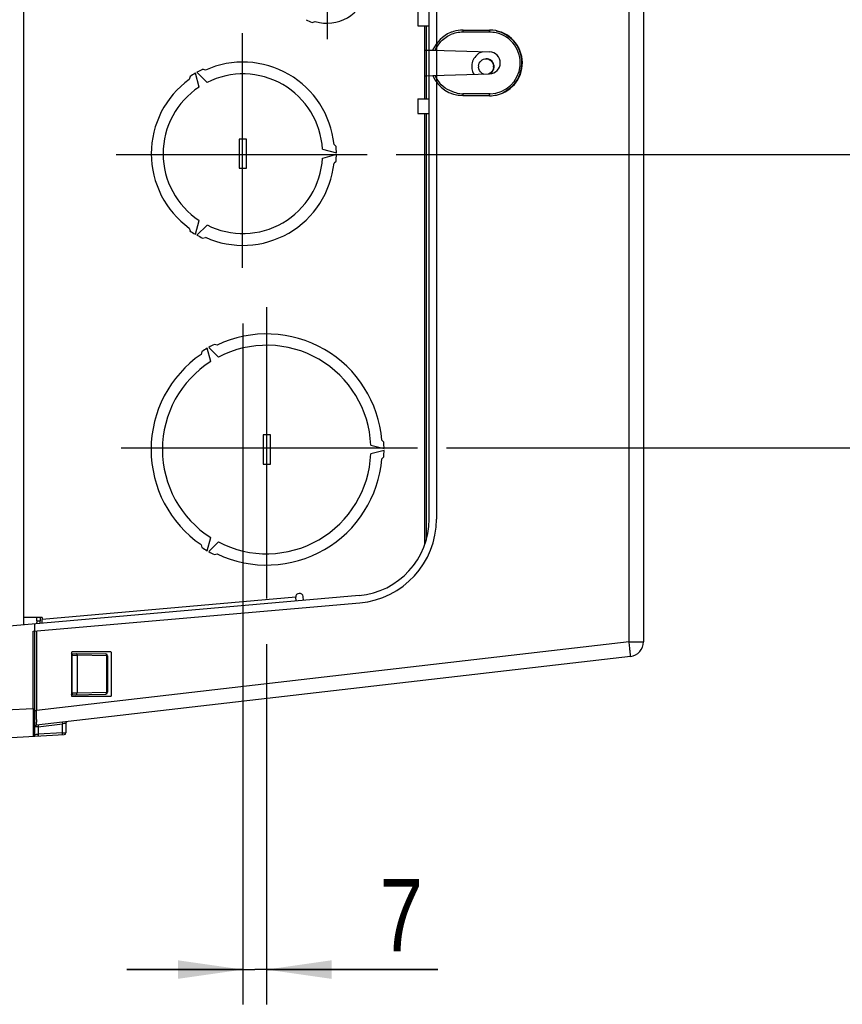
# Model space of a CAD drawing. Header units: inches. Extents: x 0 to 166, y 0 to 117.
# Tile 30 of 73: x 71.64 to 80.51, y 87.3 to 97.91. Entities that reach past the tile are written whole.
import ezdxf

# ---------------------------------------------------------------- set-up
doc = ezdxf.new("R2010")
doc.units = ezdxf.units.IN
doc.header["$LTSCALE"] = 9.105315
doc.header["$MEASUREMENT"] = 0
doc.linetypes.add('CENTER', pattern=[0.6, 0.375, -0.075, 0.075, -0.075])
doc.layers.get('0').update_dxf_attribs({"linetype": 'CONTINUOUS'})
doc.layers.add('DEFAULT_1', color=7, linetype='CENTER')
doc.styles.get("Standard").update_dxf_attribs({"font": 'txt', "width": 0.8})
doc.dimstyles.new('DIMSTYLE_1', dxfattribs={"dimtxt": 0.78125, "dimasz": 0.7, "dimexe": 0.18, "dimexo": 0.0625, "dimgap": 0.09, "dimtad": 1, "dimdec": 0, "dimzin": 4, "dimdsep": 46, "dimtxsty": 'STANDARD', "dimblk": '_FILLED', "dimblk1": '_FILLED', "dimblk2": '_FILLED', "dimcen": 0.09, "dimadec": 0, "dimazin": 0, "dimtfac": 1, "dimtdec": 0, "dimtofl": 0, "dimtmove": 0, "dimatfit": 3, "dimldrblk": '_FILLED', "dimfxl": 1, "dimtolj": 1, "dimtzin": 4, "dimarcsym": 0})

# ---------------------------------------------------------------- blocks, each defined once
blk = doc.blocks.new('_FILLED')
at = {"color": 0, "linetype": 'BYBLOCK'}
blk.add_solid([(0, 0), (-1, 0.143), (-1, -0.143)], dxfattribs=at)
blk = doc.blocks.new('*D4')
at = {"color": 7, "linetype": 'CONTINUOUS'}
for p, q in [((74.05, 94.636), (74.05, 87.295)), ((74.306, 91.177), (74.306, 87.295)), ((74.05, 87.67), (72.8, 87.67)), ((72.8, 87.67), (74.178, 87.67)), ((76.151, 87.67), (74.178, 87.67)), ((74.306, 87.67), (76.151, 87.67))]:
    blk.add_line(p, q, dxfattribs=at)
at = {"color": 7, "linetype": 'CONTINUOUS', "xscale": 0.7, "yscale": 0.7, "zscale": 0.7}
blk.add_blockref('_FILLED', (74.05, 87.67), dxfattribs=at)
at = {"color": 7, "linetype": 'CONTINUOUS', "xscale": 0.7, "yscale": 0.7, "zscale": 0.7, "rotation": 180}
blk.add_blockref('_FILLED', (74.306, 87.67), dxfattribs=at)
at = {"color": 7, "linetype": 'CONTINUOUS', "insert": (75.526, 88.647), "char_height": 0.781, "width": 0.625, "attachment_point": 1, "line_spacing_factor": 0.9}
blk.add_mtext('7', dxfattribs=at)
blk = doc.blocks.new('*D9')
at = {"color": 7, "linetype": 'CONTINUOUS'}
for p, q in [((88.404, 99.591), (88.404, 102.118)), ((88.404, 102.118), (88.404, 98.949)), ((75.924, 99.591), (88.779, 99.591)), ((88.404, 97.057), (88.404, 98.949)), ((75.925, 98.307), (82.275, 98.307)), ((83.189, 98.307), (88.779, 98.307)), ((88.404, 98.307), (88.404, 97.057))]:
    blk.add_line(p, q, dxfattribs=at)
at = {"color": 7, "linetype": 'CONTINUOUS', "xscale": 0.7, "yscale": 0.7, "zscale": 0.7}
for p, rotation in [((88.404, 99.591), 270), ((88.404, 98.307), 90)]:
    blk.add_blockref('_FILLED', p, dxfattribs=dict(at, rotation=rotation))
at = {"color": 7, "linetype": 'CONTINUOUS', "insert": (87.428, 100.868), "char_height": 0.7812, "width": 1.25, "attachment_point": 1, "rotation": 90, "line_spacing_factor": 0.9}
blk.add_mtext('33', dxfattribs=at)
blk = doc.blocks.new('*D10')
at = {"color": 7, "linetype": 'CONTINUOUS'}
for p, q in [((84.615, 98.307), (86.904, 98.307)), ((86.529, 98.307), (86.529, 97.382)), ((86.529, 96.458), (86.529, 97.382)), ((86.529, 97.382), (86.529, 94.561)), ((75.703, 96.458), (86.904, 96.458))]:
    blk.add_line(p, q, dxfattribs=at)
at = {"color": 7, "linetype": 'CONTINUOUS', "xscale": 0.7, "yscale": 0.7, "zscale": 0.7}
for p, rotation in [((86.529, 98.307), 90), ((86.529, 96.458), 270)]:
    blk.add_blockref('_FILLED', p, dxfattribs=dict(at, rotation=rotation))
at = {"color": 7, "linetype": 'CONTINUOUS', "insert": (85.553, 95.811), "char_height": 0.7812, "width": 1.25, "attachment_point": 3, "rotation": 90, "line_spacing_factor": 0.9}
blk.add_mtext('47', dxfattribs=at)
blk = doc.blocks.new('*D11')
at = {"color": 7, "linetype": 'CONTINUOUS'}
for p, q in [((75.703, 96.458), (85.029, 96.458)), ((84.654, 96.458), (84.654, 94.877)), ((84.654, 93.295), (84.654, 94.877)), ((76.244, 93.295), (85.029, 93.295))]:
    blk.add_line(p, q, dxfattribs=at)
at = {"color": 7, "linetype": 'CONTINUOUS', "xscale": 0.7, "yscale": 0.7, "zscale": 0.7}
for p, rotation in [((84.654, 96.458), 90), ((84.654, 93.295), 270)]:
    blk.add_blockref('_FILLED', p, dxfattribs=dict(at, rotation=rotation))
at = {"color": 7, "linetype": 'CONTINUOUS', "insert": (83.678, 94.384), "char_height": 0.7812, "width": 1.25, "attachment_point": 2, "rotation": 90, "line_spacing_factor": 0.9}
blk.add_mtext('80', dxfattribs=at)
blk = doc.blocks.new('*D12')
at = {"color": 7, "linetype": 'CONTINUOUS'}
for p, q in [((82.779, 99.591), (82.779, 100.841)), ((82.779, 100.841), (82.779, 99.408)), ((75.924, 99.591), (83.154, 99.591)), ((82.779, 97.474), (82.779, 99.408)), ((74.623, 99.226), (83.154, 99.226)), ((82.779, 99.226), (82.779, 97.474))]:
    blk.add_line(p, q, dxfattribs=at)
at = {"color": 7, "linetype": 'CONTINUOUS', "xscale": 0.7, "yscale": 0.7, "zscale": 0.7}
for p, rotation in [((82.779, 99.591), 270), ((82.779, 99.226), 90)]:
    blk.add_blockref('_FILLED', p, dxfattribs=dict(at, rotation=rotation))
at = {"color": 7, "linetype": 'CONTINUOUS', "insert": (81.803, 98.099), "char_height": 0.781, "width": 0.625, "attachment_point": 3, "rotation": 90, "line_spacing_factor": 0.9}
blk.add_mtext('9', dxfattribs=at)

msp = doc.modelspace()

# ---------------------------------------------------------------- linework, layer by layer
at = {"color": 7, "linetype": 'CONTINUOUS'}
for p, q in [((71.688, 91.387), (71.688, 103.513)), ((76.058, 92.527), (76.058, 102.374)), ((76.137, 102.374), (76.137, 92.527)), ((78.215, 91.203), (78.215, 100.453)), ((78.37, 100.442), (78.37, 91.203)), ((75.936, 98.001), (75.936, 97.844)), ((74.796, 97.882), (74.831, 97.892)), ((75.936, 97.844), (76.058, 97.844)), ((76.013, 97.057), (76.013, 97.844)), ((76.025, 97.844), (76.025, 97.057)), ((76.423, 97.796), (76.423, 97.78)), ((76.709, 97.777), (76.423, 97.777)), ((76.424, 97.799), (76.71, 97.799)), ((76.018, 97.583), (76.097, 97.581)), ((76.099, 97.581), (76.71, 97.563)), ((73.646, 97.368), (73.616, 97.376)), ((73.48, 97.297), (73.472, 97.267)), ((73.578, 97.185), (73.538, 97.334)), ((73.555, 97.344), (73.664, 97.235)), ((76.018, 97.307), (76.097, 97.309)), ((76.099, 97.31), (76.71, 97.327)), ((75.936, 97.057), (76.058, 97.057)), ((75.936, 97.057), (75.936, 96.899)), ((76.423, 97.114), (76.709, 97.114)), ((76.71, 97.091), (76.424, 97.091)), ((76.709, 97.094), (76.709, 97.11)), ((75.936, 96.899), (76.058, 96.899)), ((76.013, 92.257), (76.013, 96.899)), ((76.025, 96.899), (76.025, 92.298)), ((74.09, 96.624), (74.011, 96.624)), ((74.011, 96.624), (74.011, 96.309)), ((74.09, 96.309), (74.09, 96.624)), ((74.909, 96.516), (75.058, 96.476)), ((75.055, 96.545), (75.033, 96.566)), ((75.058, 96.456), (74.909, 96.416)), ((74.011, 96.309), (74.09, 96.309)), ((75.033, 96.366), (75.055, 96.387)), ((73.472, 95.665), (73.48, 95.635)), ((73.538, 95.598), (73.578, 95.747)), ((73.664, 95.697), (73.555, 95.588)), ((73.616, 95.556), (73.646, 95.564)), ((73.682, 94.378), (73.786, 94.274)), ((73.772, 94.403), (73.743, 94.41)), ((73.606, 94.332), (73.599, 94.303)), ((73.703, 94.226), (73.665, 94.368)), ((74.346, 93.435), (74.267, 93.435)), ((74.267, 93.435), (74.267, 93.12)), ((74.346, 93.12), (74.346, 93.435)), ((75.429, 93.325), (75.572, 93.287)), ((75.57, 93.356), (75.548, 93.377)), ((75.572, 93.267), (75.429, 93.229)), ((74.267, 93.12), (74.346, 93.12)), ((75.548, 93.177), (75.57, 93.198)), ((73.599, 92.251), (73.606, 92.222)), ((73.665, 92.186), (73.703, 92.329)), ((73.786, 92.28), (73.682, 92.176)), ((73.743, 92.144), (73.772, 92.151)), ((75.303, 91.703), (71.49, 91.37)), ((71.788, 91.317), (75.31, 91.625)), ((74.621, 91.684), (71.885, 91.444)), ((74.625, 91.644), (74.621, 91.684)), ((74.703, 91.651), (74.699, 91.69)), ((71.885, 91.464), (71.688, 91.464)), ((71.828, 91.43), (71.828, 91.464)), ((71.828, 91.43), (71.865, 91.43)), ((71.865, 91.464), (71.865, 91.43)), ((71.885, 91.464), (71.885, 91.444)), ((71.885, 91.434), (71.885, 91.444)), ((71.885, 91.404), (71.885, 91.434)), ((71.788, 90.481), (71.788, 91.317)), ((71.806, 90.206), (71.806, 91.397)), ((71.826, 91.32), (71.826, 90.464)), ((78.215, 91.203), (71.826, 90.464)), ((78.215, 91.203), (78.37, 91.203)), ((72.2, 91.088), (72.2, 91.079)), ((72.625, 91.096), (72.208, 91.096)), ((72.633, 90.623), (72.633, 91.088)), ((78.23, 91.047), (71.824, 90.306)), ((72.2, 91.079), (72.571, 91.073)), ((72.2, 91.06), (72.209, 91.059)), ((72.2, 91.06), (72.2, 90.652)), ((72.209, 90.652), (72.209, 91.059)), ((72.209, 91.059), (72.235, 91.059)), ((72.235, 91.059), (72.241, 91.059)), ((72.241, 91.059), (72.257, 91.059)), ((72.257, 91.059), (72.262, 91.059)), ((72.583, 91.053), (72.262, 91.059)), ((72.262, 91.059), (72.262, 90.653)), ((72.583, 90.659), (72.583, 91.053)), ((72.583, 91.053), (72.59, 91.053)), ((72.591, 91.053), (72.591, 90.659)), ((72.262, 90.653), (72.583, 90.659)), ((72.583, 90.659), (72.59, 90.659)), ((72.2, 90.652), (72.209, 90.652)), ((72.2, 90.632), (72.571, 90.639)), ((72.2, 90.632), (72.2, 90.623)), ((72.208, 90.616), (72.625, 90.616)), ((72.209, 90.652), (72.235, 90.653)), ((72.235, 90.653), (72.241, 90.653)), ((72.241, 90.653), (72.257, 90.653)), ((72.257, 90.653), (72.262, 90.653)), ((71.788, 90.481), (71.49, 90.465)), ((71.788, 90.481), (71.806, 90.481)), ((71.788, 90.481), (71.788, 90.455)), ((71.788, 90.455), (71.788, 90.43)), ((71.806, 90.464), (71.826, 90.464)), ((71.825, 90.403), (71.826, 90.464)), ((71.788, 90.43), (71.788, 90.405)), ((71.788, 90.405), (71.788, 90.38)), ((71.788, 90.38), (71.788, 90.356)), ((71.788, 90.356), (71.788, 90.272)), ((71.824, 90.385), (71.825, 90.403)), ((71.824, 90.367), (71.824, 90.385)), ((71.824, 90.306), (71.824, 90.338)), ((71.788, 90.272), (71.788, 90.27)), ((71.788, 90.27), (71.788, 90.253)), ((71.844, 90.288), (71.807, 90.286)), ((71.844, 90.288), (72.104, 90.318)), ((71.844, 90.288), (71.844, 90.209)), ((72.104, 90.222), (72.104, 90.318)), ((72.141, 90.325), (72.141, 90.223)), ((71.49, 90.17), (72.122, 90.204)), ((72.104, 90.222), (71.844, 90.209)), ((72.104, 90.222), (72.14, 90.223))]:
    msp.add_line(p, q, dxfattribs=at)
for centre, radius, start, end in [((74.956, 98.316), 0.443, 253.5905, 346.4095), ((74.956, 98.316), 0.463, 241.2192, 249.8002), ((76.423, 97.444), 0.333, 102.2703, 114.252), ((76.424, 97.446), 0.353, 106.9513, 112.5622), ((76.424, 97.443), 0.356, 90.0533, 106.9062), ((76.423, 97.445), 0.331, 90.0001, 102.2263), ((76.709, 97.443), 0.333, 77.4092, 89.9546), ((76.71, 97.445), 0.354, 282.2212, 90.0079), ((76.709, 97.445), 0.351, 294.6582, 77.5658), ((76.425, 97.444), 0.334, 138.142, 155.9257), ((76.709, 97.445), 0.332, 271.3691, 77.3811), ((76.42, 97.447), 0.35, 155.973, 157.5102), ((76.683, 97.407), 0.166, 106.8224, 121.5842), ((76.707, 97.445), 0.118, 271.6326, 88.3674), ((74.05, 96.466), 0.988, 5.8351, 114.1649), ((74.05, 96.466), 1.008, 115.5192, 119.4405), ((76.677, 97.406), 0.0863, 175.8177, 184.1761), ((76.668, 97.406), 0.0858, 355.9331, 4.5332), ((76.674, 97.406), 0.0847, 348.0026, 13.2823), ((74.05, 96.466), 0.988, 125.8351, 234.1649), ((74.05, 96.466), 1.008, 120.5595, 124.4808), ((74.05, 96.466), 0.86, 3.3171, 116.6829), ((76.423, 97.445), 0.353, 202.4999, 269.998), ((76.424, 97.446), 0.333, 204.0553, 220.5274), ((76.675, 97.404), 0.0834, 235.3052, 251.8704), ((74.05, 96.466), 0.86, 123.3171, 236.6829), ((76.423, 97.446), 0.333, 258.8776, 269.969), ((76.709, 97.443), 0.329, 270.0007, 271.3705), ((76.71, 97.447), 0.356, 270.0415, 282.2005), ((74.05, 96.466), 1.008, 0.5595, 4.4808), ((74.05, 96.466), 0.86, 243.3171, 356.6829), ((74.05, 96.466), 1.008, 355.5192, 359.4405), ((74.05, 96.466), 0.988, 245.8351, 354.1649), ((74.05, 96.466), 1.008, 235.5192, 239.4405), ((74.05, 96.466), 1.008, 240.5595, 244.4808), ((74.306, 93.277), 1.246, 4.6027, 115.3973), ((74.306, 93.277), 1.266, 116.4334, 119.5545), ((74.306, 93.277), 1.124, 2.4518, 117.5482), ((74.306, 93.277), 1.246, 124.6027, 235.3973), ((74.306, 93.277), 1.266, 120.4455, 123.5666), ((74.306, 93.277), 1.124, 122.4518, 237.5482), ((74.306, 93.277), 1.266, 0.4455, 3.5666), ((74.306, 93.277), 1.124, 242.4518, 357.5482), ((74.306, 93.277), 1.266, 356.4334, 359.5545), ((74.306, 93.277), 1.246, 244.6027, 355.3973), ((75.231, 92.527), 0.827, 274.9973, 359.9974), ((75.231, 92.527), 0.906, 274.9973, 359.9808), ((74.306, 93.277), 1.266, 236.4334, 239.5545), ((74.306, 93.277), 1.266, 240.4455, 243.5666), ((74.66, 91.687), 0.0394, 5, 185), ((71.747, 91.43), 0.118, 346.4491, 360), ((78.212, 91.203), 0.157, 276.6, 360), ((72.571, 91.053), 0.0197, 359.9593, 89.0001), ((72.571, 90.659), 0.0197, 270.9902, 0.0402), ((83.742, 90.203), 11.919, 179.2093, 179.3495), ((72.161, 90.325), 0.0197, 117.0222, 180), ((71.826, 90.286), 0.0197, 96.6, 180), ((72.212, 89.728), 0.6, 99.7626, 100.4077), ((71.787, 90.206), 0.0197, 273.0113, 359.9978), ((71.427, 95.514), 5.321, 274.289, 274.4215), ((71.739, 91.462), 1.258, 274.4586, 274.761), ((72.121, 90.223), 0.0197, 273.0006, 360)]:
    msp.add_arc(centre, radius, start, end, dxfattribs=at)
for centre, major_axis, start_param, end_param in [((72.208, 91.088), (-0.00551, 0.00568), -0.767319, 0.798611), ((72.625, 91.088), (0.00551, 0.00568), -0.798611, 0.767319), ((72.208, 90.624), (0.00551, 0.00568), -3.940204, -2.374273), ((72.625, 90.624), (-0.00551, 0.00568), -3.908912, -2.342982)]:
    msp.add_ellipse(centre, major_axis=major_axis, ratio=0.995143, start_param=start_param, end_param=end_param, dxfattribs=at)
for points in [[(76.288, 97.772), (76.207, 97.739), (76.136, 97.669), (76.1, 97.589)], [(76.176, 97.667), (76.206, 97.701), (76.245, 97.729), (76.286, 97.747)], [(76.67, 97.49), (76.683, 97.49), (76.696, 97.487), (76.707, 97.482)], [(76.707, 97.482), (76.732, 97.469), (76.752, 97.44), (76.754, 97.412)], [(76.627, 97.336), (76.607, 97.35), (76.593, 97.375), (76.591, 97.399)], [(76.754, 97.4), (76.752, 97.369), (76.728, 97.337), (76.699, 97.326)], [(76.705, 97.327), (76.719, 97.332), (76.732, 97.342), (76.741, 97.354)], [(76.741, 97.354), (76.749, 97.364), (76.754, 97.376), (76.757, 97.388)], [(76.359, 97.12), (76.287, 97.134), (76.218, 97.174), (76.171, 97.229)], [(71.828, 91.43), (71.828, 91.419), (71.826, 91.408), (71.821, 91.399)]]:
    msp.add_open_spline(points, degree=3, dxfattribs=at)
for points, knots in [([(76.709, 97.777), (76.709, 97.781), (76.709, 97.783), (76.709, 97.795), (76.709, 97.792), (76.709, 97.791)], [0, 0, 0, 0, 0.706598, 0.894501, 1, 1, 1, 1]), ([(76.596, 97.548), (76.561, 97.526), (76.505, 97.451), (76.518, 97.358), (76.539, 97.322)], [0, 0, 0, 0, 0.49953, 1, 1, 1, 1]), ([(76.591, 97.412), (76.593, 97.433), (76.612, 97.474), (76.654, 97.49), (76.675, 97.49)], [0, 0, 0, 0, 0.503354, 1, 1, 1, 1]), ([(76.756, 97.425), (76.752, 97.443), (76.731, 97.477), (76.693, 97.49), (76.675, 97.49)], [0, 0, 0, 0, 0.500741, 1, 1, 1, 1]), ([(76.423, 97.114), (76.423, 97.109), (76.423, 97.107), (76.423, 97.095), (76.423, 97.098), (76.423, 97.099)], [0, 0, 0, 0, 0.706601, 0.894505, 1, 1, 1, 1]), ([(78.23, 91.047), (78.231, 91.047), (78.229, 91.053), (78.23, 91.06), (78.228, 91.075), (78.226, 91.103), (78.221, 91.147), (78.217, 91.183), (78.215, 91.203)], [0, 0, 0, 0, 0.019547, 0.076434, 0.168889, 0.293101, 0.617364, 1, 1, 1, 1]), ([(72.2, 91.079), (72.199, 91.079), (72.202, 91.071), (72.2, 91.068), (72.2, 91.064)], [0, 0, 0, 0, 0.243103, 1, 1, 1, 1]), ([(72.209, 91.079), (72.211, 91.079), (72.208, 91.071), (72.209, 91.067), (72.209, 91.063)], [0, 0, 0, 0, 0.251081, 1, 1, 1, 1]), ([(72.262, 91.059), (72.262, 91.063), (72.264, 91.072), (72.253, 91.075), (72.252, 91.073)], [0, 0, 0, 0, 0.62632, 1, 1, 1, 1]), ([(72.57, 91.073), (72.573, 91.073), (72.582, 91.07), (72.582, 91.06), (72.58, 91.057)], [0, 0, 0, 0, 0.460032, 1, 1, 1, 1]), ([(72.583, 90.659), (72.583, 90.654), (72.585, 90.645), (72.574, 90.642), (72.573, 90.644)], [0, 0, 0, 0, 0.626324, 1, 1, 1, 1]), ([(72.2, 90.652), (72.2, 90.648), (72.2, 90.645), (72.2, 90.634), (72.2, 90.637), (72.2, 90.638)], [0, 0, 0, 0, 0.694925, 0.871755, 1, 1, 1, 1]), ([(72.209, 90.652), (72.209, 90.648), (72.209, 90.645), (72.21, 90.634), (72.209, 90.637), (72.209, 90.638)], [0, 0, 0, 0, 0.698962, 0.878672, 1, 1, 1, 1]), ([(72.249, 90.633), (72.252, 90.633), (72.261, 90.636), (72.261, 90.646), (72.259, 90.649)], [0, 0, 0, 0, 0.460033, 1, 1, 1, 1]), ([(71.788, 90.253), (71.788, 90.244), (71.788, 90.222), (71.788, 90.201), (71.788, 90.187)], [0, 0, 0, 0, 0.386673, 1, 1, 1, 1]), ([(71.842, 90.308), (71.841, 90.308), (71.843, 90.3), (71.843, 90.296), (71.843, 90.292)], [0, 0, 0, 0, 0.247641, 1, 1, 1, 1]), ([(72.102, 90.338), (72.101, 90.338), (72.104, 90.33), (72.103, 90.326), (72.103, 90.322)], [0, 0, 0, 0, 0.251887, 1, 1, 1, 1]), ([(72.141, 90.325), (72.141, 90.322), (72.124, 90.325), (72.118, 90.321), (72.11, 90.319)], [0, 0, 0, 0, 0.282666, 1, 1, 1, 1]), ([(71.806, 90.206), (71.806, 90.207), (71.816, 90.204), (71.82, 90.207), (71.825, 90.207)], [0, 0, 0, 0, 0.267033, 1, 1, 1, 1]), ([(71.844, 90.209), (71.844, 90.204), (71.844, 90.201), (71.844, 90.19), (71.844, 90.193), (71.843, 90.194)], [0, 0, 0, 0, 0.696633, 0.87527, 1, 1, 1, 1]), ([(72.104, 90.203), (72.105, 90.203), (72.103, 90.211), (72.104, 90.214), (72.103, 90.218)], [0, 0, 0, 0, 0.250804, 1, 1, 1, 1])]:
    msp.add_open_spline(points, degree=3, knots=knots, dxfattribs=at)
at = {"layer": 'DEFAULT_1', "color": 7, "linetype": 'CENTER'}
for p, q in [((74.959, 98.908), (74.959, 97.702)), ((74.041, 97.764), (74.041, 95.237)), ((72.682, 96.458), (75.391, 96.458)), ((74.306, 94.812), (74.306, 91.669)), ((72.739, 93.295), (75.932, 93.295))]:
    msp.add_line(p, q, dxfattribs=at)

# ---------------------------------------------------------------- dimensions: what is measured, and where the dimension line sits
at = {"color": 7, "linetype": 'CONTINUOUS'}
for base, p1, p2, picture, middle in [((88.404, 98.307), (75.924, 99.591), (75.925, 98.307), '*D9', (87.818, 101.493)), ((82.779, 99.226), (75.924, 99.591), (74.623, 99.226), '*D12', (82.473, 97.227)), ((86.529, 96.458), (84.615, 98.307), (75.703, 96.458), '*D10', (86.503, 94.068)), ((84.654, 93.295), (75.703, 96.458), (76.244, 93.295), '*D11', (84.348, 93.826))]:
    dim = msp.add_linear_dim(base=base, p1=p1, p2=p2, angle=270, dimstyle='DIMSTYLE_1', dxfattribs=at)
    dim.commit()
    dim.dimension.update_dxf_attribs({"geometry": picture, "text_midpoint": middle, "dimtype": 160})
dim = msp.add_linear_dim(base=(74.306, 87.67), p1=(74.05, 94.636), p2=(74.306, 91.177), dimstyle='DIMSTYLE_1', dxfattribs=at)
dim.commit()
dim.dimension.update_dxf_attribs({"geometry": '*D4', "text_midpoint": (75.839, 88.256), "dimtype": 160})

doc.saveas('drawing.dxf')
